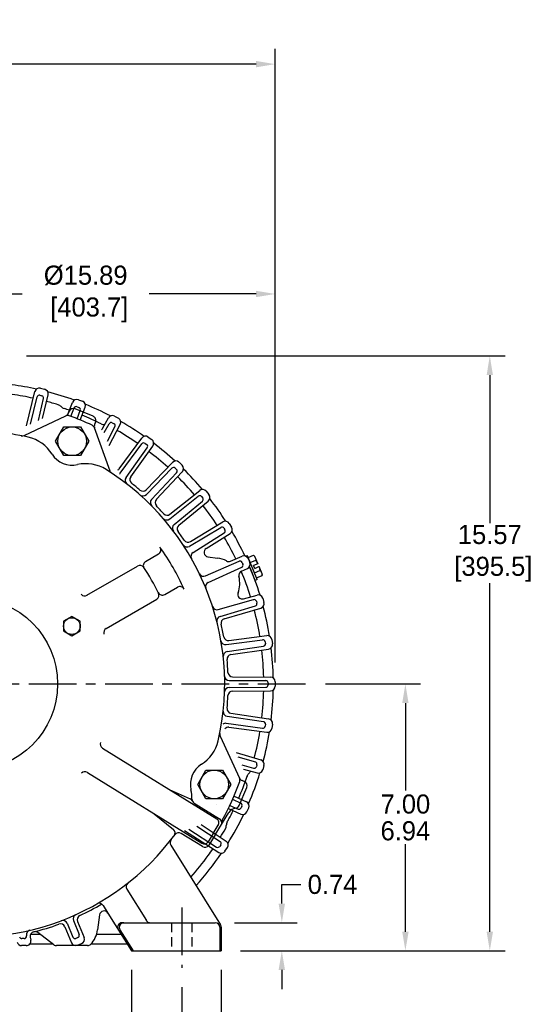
# Model space of a CAD drawing. Header units: inches. Extents: x 909.4 to 974.7, y 897.8 to 937.9.
# Tile 7 of 7: x 961.3 to 974.7, y 912.1 to 937.9. Entities that reach past the tile are written whole.
import ezdxf

# ---------------------------------------------------------------- set-up
doc = ezdxf.new("R2010")
doc.units = ezdxf.units.IN
doc.header["$MEASUREMENT"] = 0
doc.linetypes.add('CENTER', pattern=[2, 1.25, -0.25, 0.25, -0.25])
doc.linetypes.add('HIDDEN', pattern=[0.375, 0.25, -0.125])
for name, color, linetype in [('Centerline', 40, 'CENTER'), ('Dimensions', 140, 'Continuous'), ('Hidden', 102, 'HIDDEN')]:
    doc.layers.add(name, color=color, linetype=linetype)
doc.dimstyles.get("Standard").update_dxf_attribs({"dimtxt": 0.5, "dimasz": 0.5, "dimexe": 0.4, "dimexo": 0.5, "dimgap": 0.12, "dimtad": 0, "dimtih": 1, "dimtoh": 1, "dimzin": 0, "dimdsep": 46, "dimtxsty": 'Standard', "dimcen": 0, "dimadec": 0, "dimazin": 0, "dimtfac": 1, "dimtofl": 0, "dimtmove": 0, "dimatfit": 3, "dimfxl": 0, "dimtolj": 1, "dimtzin": 0, "dimarcsym": 0})

# ---------------------------------------------------------------- blocks, each defined once
blk = doc.blocks.new('*D2')
at = {"layer": 'Defpoints', "color": 0}
for p in [(952.097, 930.699), (952.097, 920.832), (967.991, 920.548)]:
    blk.add_point(p, dxfattribs=at)
at = {"layer": 'Dimensions', "color": 0, "lineweight": -2}
for p, q in [((952.097, 921.332), (952.097, 931.099)), ((967.991, 921.048), (967.991, 931.099)), ((952.597, 930.699), (961.367, 930.699)), ((967.491, 930.699), (964.691, 930.699))]:
    blk.add_line(p, q, dxfattribs=at)
at = {"layer": 'Dimensions', "color": 0}
for points in [[(952.597, 930.783), (952.597, 930.616), (952.097, 930.699)], [(967.491, 930.782), (967.491, 930.616), (967.991, 930.699)]]:
    blk.add_solid(points, dxfattribs=at)
at = {"layer": 'Dimensions', "color": 0, "insert": (963.029, 930.699), "char_height": 0.5, "attachment_point": 5}
blk.add_mtext('\\A1;%%C15.89\\P [403.7]', dxfattribs=at)
blk = doc.blocks.new('*D3')
at = {"layer": 'Defpoints', "color": 0}
for p in [(960.979, 929.077), (973.613, 929.076), (966.58, 913.506)]:
    blk.add_point(p, dxfattribs=at)
at = {"layer": 'Dimensions', "color": 0, "lineweight": -2}
for p, q in [((961.479, 929.077), (974.013, 929.076)), ((973.613, 928.576), (973.613, 924.698)), ((973.613, 914.006), (973.613, 923.125)), ((967.08, 913.506), (974.013, 913.506))]:
    blk.add_line(p, q, dxfattribs=at)
at = {"layer": 'Dimensions', "color": 0}
for points in [[(973.53, 928.576), (973.696, 928.576), (973.613, 929.076)], [(973.53, 914.006), (973.696, 914.006), (973.613, 913.506)]]:
    blk.add_solid(points, dxfattribs=at)
at = {"layer": 'Dimensions', "color": 0, "insert": (973.613, 923.912), "char_height": 0.5, "attachment_point": 5}
blk.add_mtext('\\A1;15.57\\P [395.5]', dxfattribs=at)
blk = doc.blocks.new('*D4')
at = {"layer": 'Defpoints', "color": 0}
for p in [(968.813, 920.491), (966.58, 913.506), (971.402, 913.506)]:
    blk.add_point(p, dxfattribs=at)
at = {"layer": 'Dimensions', "color": 0, "lineweight": -2}
for p, q in [((969.313, 920.491), (971.802, 920.491)), ((971.402, 919.991), (971.402, 917.701)), ((971.402, 914.006), (971.402, 916.295)), ((967.08, 913.506), (971.802, 913.506))]:
    blk.add_line(p, q, dxfattribs=at)
at = {"layer": 'Dimensions', "color": 0}
for points in [[(971.319, 919.991), (971.486, 919.991), (971.402, 920.491)], [(971.319, 914.006), (971.486, 914.006), (971.402, 913.506)]]:
    blk.add_solid(points, dxfattribs=at)
at = {"layer": 'Dimensions', "color": 0, "insert": (971.402, 916.998), "char_height": 0.5, "attachment_point": 5}
blk.add_mtext('\\A1;\\S7.00^ 6.94;', dxfattribs=at)
blk = doc.blocks.new('*D5')
at = {"layer": 'Defpoints', "color": 0}
for p in [(954.544, 913.057), (965.544, 913.057), (965.544, 908.178)]:
    blk.add_point(p, dxfattribs=at)
at = {"layer": 'Dimensions', "color": 0, "lineweight": -2}
for p, q in [((954.544, 912.557), (954.544, 907.778)), ((965.544, 912.557), (965.544, 907.778)), ((955.044, 908.178), (958.59, 908.178)), ((965.044, 908.178), (961.497, 908.178))]:
    blk.add_line(p, q, dxfattribs=at)
at = {"layer": 'Dimensions', "color": 0}
for points in [[(955.044, 908.261), (955.044, 908.095), (954.544, 908.178)], [(965.044, 908.261), (965.044, 908.095), (965.544, 908.178)]]:
    blk.add_solid(points, dxfattribs=at)
at = {"layer": 'Dimensions', "color": 0, "char_height": 0.5, "attachment_point": 5}
for s, insert in [('\\A1;11.00', (960.044, 908.548)), ('\\A1;[279.4]', (960.044, 907.808))]:
    blk.add_mtext(s, dxfattribs=dict(at, insert=insert))
blk = doc.blocks.new('*D6')
at = {"layer": 'Defpoints', "color": 0}
for p in [(953.507, 913.506), (966.58, 913.506), (953.507, 906.209)]:
    blk.add_point(p, dxfattribs=at)
at = {"layer": 'Dimensions', "color": 0, "lineweight": -2}
for p, q in [((953.507, 913.006), (953.507, 905.809)), ((966.58, 913.006), (966.58, 905.809)), ((954.007, 906.209), (958.674, 906.209)), ((966.08, 906.209), (961.414, 906.209))]:
    blk.add_line(p, q, dxfattribs=at)
at = {"layer": 'Dimensions', "color": 0}
for points in [[(954.007, 906.292), (954.007, 906.126), (953.507, 906.209)], [(966.08, 906.292), (966.08, 906.125), (966.58, 906.209)]]:
    blk.add_solid(points, dxfattribs=at)
at = {"layer": 'Dimensions', "color": 0, "char_height": 0.5, "attachment_point": 5}
for s, insert in [('\\A1;13.07', (960.044, 906.579)), ('\\A1;[332.1]', (960.044, 905.839))]:
    blk.add_mtext(s, dxfattribs=dict(at, insert=insert))
blk = doc.blocks.new('*D8')
at = {"layer": 'Defpoints', "color": 0}
for p in [(964.227, 913.506), (966.58, 913.506), (966.58, 910.32)]:
    blk.add_point(p, dxfattribs=at)
at = {"layer": 'Dimensions', "color": 0, "lineweight": -2}
for p, q in [((964.227, 913.006), (964.227, 909.92)), ((966.58, 913.006), (966.58, 909.92)), ((964.727, 910.32), (966.08, 910.32)), ((966.58, 910.32), (967.08, 910.32))]:
    blk.add_line(p, q, dxfattribs=at)
at = {"layer": 'Dimensions', "color": 0}
for points in [[(964.727, 910.403), (964.727, 910.236), (964.227, 910.32)], [(966.08, 910.403), (966.08, 910.236), (966.58, 910.32)]]:
    blk.add_solid(points, dxfattribs=at)
at = {"layer": 'Dimensions', "color": 0, "char_height": 0.5, "attachment_point": 5}
for s, insert in [('\\A1;2.35', (968.284, 910.69)), ('\\A1;[59.8]', (968.284, 909.95))]:
    blk.add_mtext(s, dxfattribs=dict(at, insert=insert))
blk = doc.blocks.new('*D9')
at = {"layer": 'Defpoints', "color": 0}
for p in [(966.424, 914.241), (968.166, 914.241), (966.58, 913.506)]:
    blk.add_point(p, dxfattribs=at)
at = {"layer": 'Dimensions', "color": 0, "lineweight": -2}
for p, q in [((968.166, 914.741), (968.166, 915.241)), ((968.166, 915.241), (968.666, 915.241)), ((966.924, 914.241), (968.566, 914.241)), ((967.08, 913.506), (968.566, 913.506)), ((968.166, 913.006), (968.166, 912.506))]:
    blk.add_line(p, q, dxfattribs=at)
at = {"layer": 'Dimensions', "color": 0}
for points in [[(968.082, 914.741), (968.249, 914.741), (968.166, 914.241)], [(968.082, 913.006), (968.249, 913.006), (968.166, 913.506)]]:
    blk.add_solid(points, dxfattribs=at)
at = {"layer": 'Dimensions', "color": 0, "insert": (969.494, 915.241), "char_height": 0.5, "attachment_point": 5}
blk.add_mtext('\\A1;0.74', dxfattribs=at)
blk = doc.blocks.new('*D10')
at = {"layer": 'Defpoints', "color": 0}
for p in [(967.991, 936.715), (946.618, 923.241), (967.991, 920.548)]:
    blk.add_point(p, dxfattribs=at)
at = {"layer": 'Dimensions', "color": 0, "lineweight": -2}
for p, q in [((946.618, 923.741), (946.618, 937.115)), ((967.991, 921.048), (967.991, 937.115)), ((947.118, 936.715), (954.514, 936.715)), ((967.491, 936.715), (960.087, 936.715))]:
    blk.add_line(p, q, dxfattribs=at)
at = {"layer": 'Dimensions', "color": 0}
for points in [[(947.118, 936.798), (947.118, 936.631), (946.618, 936.715)], [(967.491, 936.798), (967.491, 936.631), (967.991, 936.715)]]:
    blk.add_solid(points, dxfattribs=at)
at = {"layer": 'Dimensions', "color": 0, "insert": (957.301, 936.715), "char_height": 0.5, "attachment_point": 5}
blk.add_mtext('\\A1;21.37\\P [542.9] MAX.', dxfattribs=at)

msp = doc.modelspace()

# ---------------------------------------------------------------- linework, layer by layer
for p, q in [((961.476, 927.243), (961.699, 928.143)), ((961.843, 928.231), (961.954, 928.205)), ((961.583, 927.293), (961.759, 928.002)), ((961.793, 927.391), (961.926, 927.962)), ((961.831, 928.046), (961.881, 928.034)), ((961.899, 927.441), (962.043, 928.061)), ((962.552, 927.527), (962.684, 927.862)), ((962.838, 927.93), (962.945, 927.889)), ((962.594, 927.628), (962.57, 927.57)), ((962.639, 927.495), (962.724, 927.714)), ((963.222, 927.498), (962.751, 927.693)), ((962.802, 927.748), (962.85, 927.73)), ((962.802, 927.433), (962.885, 927.652)), ((962.888, 927.398), (963.014, 927.735)), ((961.415, 926.996), (962.51, 927.507)), ((963.287, 927.341), (963.263, 927.283)), ((963.468, 927.173), (963.623, 927.454)), ((963.517, 927.072), (963.644, 927.302)), ((963.725, 927.326), (963.771, 927.301)), ((963.785, 927.502), (963.886, 927.447)), ((962.242, 926.842), (962.458, 927.217)), ((962.458, 927.217), (962.891, 927.217)), ((962.891, 927.217), (963.108, 926.842)), ((963.674, 926.06), (963.261, 927.196)), ((963.598, 926.85), (963.795, 927.22)), ((963.64, 926.734), (963.934, 927.285)), ((962.458, 926.467), (962.242, 926.842)), ((963.108, 926.842), (962.891, 926.467)), ((963.909, 926.125), (964.501, 926.928)), ((964.586, 926.787), (964.628, 926.757)), ((964.669, 926.953), (964.761, 926.886)), ((963.935, 926.004), (964.503, 926.774)), ((964.085, 925.895), (964.642, 926.673)), ((964.208, 925.908), (964.788, 926.719)), ((962.891, 926.467), (962.458, 926.467)), ((964.612, 925.572), (965.304, 926.291)), ((965.473, 926.294), (965.555, 926.216)), ((964.621, 925.449), (965.285, 926.138)), ((964.756, 925.321), (965.409, 926.02)), ((964.879, 925.318), (965.56, 926.047)), ((965.369, 926.14), (965.407, 926.105)), ((965.236, 924.932), (966.016, 925.554)), ((966.184, 925.536), (966.256, 925.447)), ((965.229, 924.809), (965.977, 925.406)), ((965.346, 924.665), (966.085, 925.272)), ((965.468, 924.646), (966.238, 925.279)), ((966.061, 925.397), (966.094, 925.356)), ((965.771, 924.217), (966.625, 924.732)), ((965.744, 924.093), (966.568, 924.59)), ((966.65, 924.569), (966.677, 924.525)), ((966.79, 924.692), (966.849, 924.594)), ((965.841, 923.934), (966.658, 924.443)), ((966.184, 924.04), (966.811, 924.43)), ((964.598, 923.697), (964.936, 923.893)), ((966.165, 923.318), (967.047, 923.703)), ((966.232, 923.819), (966.483, 923.786)), ((966.822, 923.705), (967.123, 923.836)), ((967.264, 923.847), (967.227, 923.832)), ((967.523, 923.223), (967.264, 923.847)), ((967.28, 923.775), (967.327, 923.671)), ((967.283, 923.802), (967.426, 923.861)), ((967.338, 923.668), (967.481, 923.728)), ((967.461, 923.829), (967.426, 923.861)), ((967.426, 923.861), (967.439, 923.848)), ((967.439, 923.848), (967.451, 923.834)), ((967.451, 923.834), (967.461, 923.819)), ((967.539, 923.641), (967.461, 923.829)), ((967.461, 923.819), (967.469, 923.803)), ((967.469, 923.803), (967.475, 923.786)), ((967.475, 923.786), (967.479, 923.769)), ((967.479, 923.769), (967.481, 923.748)), ((967.481, 923.748), (967.481, 923.728)), ((967.481, 923.728), (967.498, 923.703)), ((967.498, 923.703), (967.514, 923.678)), ((963.063, 922.811), (964.389, 923.577)), ((966.241, 923.148), (967.117, 923.546)), ((967.108, 923.44), (967.267, 923.513)), ((967.126, 923.672), (967.147, 923.625)), ((967.472, 923.202), (967.322, 923.563)), ((967.535, 923.639), (967.426, 923.594)), ((967.458, 923.516), (967.426, 923.594)), ((967.448, 923.402), (967.592, 923.461)), ((967.458, 923.516), (967.568, 923.562)), ((967.514, 923.678), (967.535, 923.639)), ((967.539, 923.641), (967.535, 923.639)), ((967.568, 923.562), (967.571, 923.563)), ((967.568, 923.562), (967.577, 923.529)), ((967.649, 923.375), (967.571, 923.563)), ((967.577, 923.529), (967.585, 923.495)), ((967.585, 923.495), (967.592, 923.461)), ((967.592, 923.461), (967.605, 923.448)), ((967.605, 923.448), (967.617, 923.434)), ((967.617, 923.434), (967.627, 923.419)), ((967.523, 923.223), (967.472, 923.202)), ((967.504, 923.268), (967.647, 923.328)), ((967.627, 923.419), (967.635, 923.403)), ((967.635, 923.403), (967.641, 923.386)), ((967.641, 923.386), (967.645, 923.369)), ((967.645, 923.369), (967.647, 923.348)), ((967.647, 923.328), (967.649, 923.375)), ((967.647, 923.348), (967.647, 923.328)), ((965.098, 922.831), (965.436, 923.027)), ((963.563, 921.945), (964.889, 922.711)), ((966.499, 922.438), (967.426, 922.697)), ((967.164, 922.719), (967.519, 922.819)), ((967.5, 922.656), (967.514, 922.606)), ((967.667, 922.736), (967.699, 922.626)), ((966.55, 922.26), (967.473, 922.532)), ((966.66, 922.196), (967.617, 922.478)), ((962.668, 922.258), (962.449, 922.132)), ((962.886, 922.132), (962.668, 922.258)), ((962.449, 922.132), (962.449, 921.879)), ((962.886, 921.879), (962.886, 922.132)), ((962.449, 921.879), (962.668, 921.753)), ((962.668, 921.753), (962.886, 921.879)), ((966.707, 921.521), (967.661, 921.648)), ((966.782, 921.624), (967.771, 921.755)), ((967.905, 921.653), (967.921, 921.54)), ((966.733, 921.337), (967.685, 921.478)), ((966.833, 921.259), (967.82, 921.405)), ((967.728, 921.597), (967.736, 921.545)), ((966.874, 920.675), (967.871, 920.668)), ((966.786, 920.584), (967.748, 920.577)), ((966.786, 920.398), (967.748, 920.405)), ((967.808, 920.517), (967.808, 920.465)), ((967.991, 920.548), (967.991, 920.434)), ((966.874, 920.306), (967.871, 920.314)), ((966.733, 919.644), (967.685, 919.504)), ((966.833, 919.723), (967.82, 919.577)), ((966.707, 919.46), (967.661, 919.333)), ((966.782, 919.358), (967.771, 919.226)), ((967.736, 919.436), (967.728, 919.384)), ((967.921, 919.441), (967.905, 919.328)), ((966.549, 919.12), (967.06, 918.024)), ((963.468, 918.813), (966.464, 916.959)), ((966.966, 918.695), (967.617, 918.503)), ((967.018, 918.584), (967.473, 918.45)), ((967.117, 918.371), (967.426, 918.284)), ((967.514, 918.376), (967.5, 918.326)), ((967.699, 918.355), (967.667, 918.245)), ((963.073, 918.175), (966.069, 916.321)), ((965.962, 917.86), (966.179, 918.235)), ((966.179, 918.235), (966.612, 918.235)), ((966.612, 918.235), (966.828, 917.86)), ((967.164, 918.262), (967.519, 918.163)), ((966.179, 917.485), (965.962, 917.86)), ((966.828, 917.86), (966.612, 917.485)), ((967.051, 917.312), (967.246, 917.783)), ((967.181, 917.94), (967.123, 917.964)), ((965.216, 917.732), (965.761, 917.485)), ((966.914, 917.557), (967.24, 917.406)), ((965.866, 917.374), (966.533, 916.962)), ((966.612, 917.485), (966.179, 917.485)), ((966.804, 917.313), (967.019, 917.217)), ((966.877, 917.473), (967.09, 917.374)), ((967.119, 917.295), (967.098, 917.247)), ((967.251, 917.143), (967.299, 917.247)), ((964.821, 917.092), (965.325, 916.683)), ((966.421, 916.544), (966.78, 917.123)), ((966.765, 917.23), (967.093, 917.083)), ((965.942, 916.769), (966.552, 916.367)), ((966.05, 916.808), (966.705, 916.376)), ((966.368, 916.577), (966.502, 916.794)), ((966.088, 916.233), (965.528, 916.579)), ((965.617, 916.651), (966.512, 916.079)), ((965.726, 916.69), (966.458, 916.222)), ((966.368, 916.577), (966.234, 916.36)), ((966.421, 916.544), (966.253, 916.272)), ((965.257, 916.273), (966.562, 914.184)), ((966.569, 916.284), (966.541, 916.24)), ((966.677, 916.115), (966.74, 916.21)), ((964.106, 915.119), (964.618, 914.297)), ((963.487, 914.694), (963.612, 914.494)), ((963.391, 914.446), (963.339, 914.052)), ((963.612, 914.494), (964.227, 913.506)), ((962.542, 914.228), (962.696, 913.863)), ((962.706, 914.296), (962.855, 913.929)), ((962.814, 914.275), (962.986, 913.85)), ((963.985, 914.241), (966.424, 914.241)), ((961.589, 913.941), (961.833, 913.941)), ((962.191, 913.666), (961.779, 913.982)), ((962.48, 914.137), (962.659, 913.714)), ((963.315, 913.941), (963.956, 913.941)), ((963.927, 914.057), (964.27, 913.506)), ((966.544, 914.121), (966.544, 913.506)), ((966.58, 914.121), (966.58, 913.506)), ((961.474, 913.641), (961.352, 913.641)), ((961.417, 913.824), (961.358, 913.824)), ((961.571, 913.691), (962.158, 913.691)), ((961.577, 913.861), (961.592, 913.784)), ((963.074, 913.641), (962.264, 913.641)), ((962.822, 913.851), (962.774, 913.831)), ((962.815, 913.65), (962.921, 913.694)), ((963.173, 913.691), (964.112, 913.691)), ((964.227, 913.506), (966.58, 913.506))]:
    msp.add_line(p, q)
for centre, radius in [((962.675, 926.842), 0.375), ((960.044, 920.491), 2.25), ((962.668, 922.006), 0.219), ((966.395, 917.86), 0.375)]:
    msp.add_circle(centre, radius)
for centre, radius, start, end in [((960.044, 920.491), 7.9, 77.6125, 82.2889), ((961.815, 928.115), 0.12, 76.5, 166.0884), ((961.926, 928.088), 0.12, 346.9116, 76.5), ((960.044, 920.491), 7.9, 70.1125, 75.3873), ((960.044, 920.491), 7.65, 77.8362, 82.0352), ((961.817, 927.988), 0.06, 76.5, 166.5), ((961.867, 927.976), 0.06, 346.5, 76.5), ((960.044, 920.491), 7.65, 72.8071, 75.1635), ((962.795, 927.818), 0.12, 69, 158.5884), ((962.902, 927.777), 0.12, 339.4116, 69), ((962.249, 927.617), 0.19, 43.9592, 72.8071), ((962.522, 927.881), 0.19, 223.9592, 251.4593), ((960.044, 920.491), 7.605, 70.3465, 71.4598), ((962.459, 927.616), 0.12, 294.9999, 337.4999), ((962.705, 927.582), 0.12, 67.5, 157.4999), ((962.78, 927.692), 0.06, 69, 159), ((962.829, 927.674), 0.06, 339, 69), ((960.044, 920.491), 7.9, 62.6125, 67.8873), ((962.558, 927.397), 0.12, 69.9947, 114.9999), ((960.044, 920.491), 7.47, 65.0049, 69.9947), ((960.044, 920.491), 7.605, 63.5407, 67.6533), ((963.176, 927.387), 0.12, 337.4999, 67.5), ((963.517, 927.469), 0.19, 243.5407, 271.0408), ((963.728, 927.396), 0.12, 61.5, 151.0884), ((963.697, 927.273), 0.06, 61.5, 151.5), ((963.743, 927.249), 0.06, 331.5, 61.5), ((963.829, 927.342), 0.12, 331.9116, 61.5), ((960.044, 920.491), 7.9, 55.1125, 60.3872), ((960.044, 920.491), 6.625, 77.0776, 84.8993), ((963.149, 927.152), 0.12, 19.9999, 65.0049), ((963.374, 927.237), 0.12, 157.4999, 199.9999), ((963.363, 927.231), 0.12, 312.3891, 331.0884), ((960.044, 920.491), 7.65, 55.3362, 60.1635), ((961.364, 927.105), 0.12, 258.7111, 294.9999), ((961.302, 925.973), 1, 32.3334, 77.0776), ((964.598, 926.856), 0.12, 54, 143.5884), ((964.551, 926.739), 0.06, 54, 144), ((964.69, 926.789), 0.12, 324.4116, 54), ((960.044, 920.491), 7.9, 47.6125, 52.8872), ((964.593, 926.708), 0.06, 324, 54), ((960.044, 920.491), 7.65, 47.8362, 52.6636), ((962.675, 926.842), 0.625, 212.3334, 282.6662), ((965.39, 926.207), 0.12, 46.5, 136.0884), ((963.031, 925.257), 1, 57.922, 102.6662), ((960.044, 920.491), 6.625, 347.0169, 57.922), ((963.787, 926.101), 0.12, 199.9999, 236.2885), ((963.813, 926.196), 0.12, 300.2479, 323.5884), ((965.328, 926.097), 0.06, 46.5, 136.5), ((965.366, 926.061), 0.06, 316.5, 46.5), ((965.473, 926.129), 0.12, 316.9116, 46.5), ((960.044, 920.491), 7.9, 40.1126, 45.3872), ((963.834, 926.078), 0.125, 309.4851, 323.5884), ((964.187, 925.822), 0.125, 144.4116, 231.9199), ((964.305, 925.838), 0.12, 144.4116, 231.4497), ((960.044, 920.491), 7.65, 40.3362, 45.1636), ((960.044, 920.491), 6.718, 49.0503, 51.4497), ((964.525, 925.655), 0.12, 229.0503, 316.0884), ((966.09, 925.461), 0.12, 39, 128.5884), ((964.531, 925.536), 0.125, 228.5801, 316.0884), ((964.847, 925.236), 0.125, 136.9116, 224.4199), ((964.967, 925.237), 0.12, 136.9116, 223.9497), ((966.014, 925.359), 0.06, 39, 129), ((966.047, 925.319), 0.06, 309, 39), ((966.162, 925.372), 0.12, 309.4116, 39), ((960.044, 920.491), 7.9, 32.6126, 37.8872), ((960.044, 920.491), 6.718, 41.5503, 43.9497), ((960.044, 920.491), 7.65, 32.8362, 37.6636), ((965.151, 924.907), 0.125, 221.0801, 308.5884), ((965.161, 925.026), 0.12, 221.5503, 308.5884), ((966.687, 924.629), 0.12, 31.5, 121.0884), ((965.425, 924.568), 0.125, 129.4116, 216.9199), ((965.544, 924.553), 0.12, 129.4116, 216.4497), ((960.044, 920.491), 6.718, 34.0503, 36.4497), ((966.599, 924.538), 0.06, 31.5, 121.5), ((966.626, 924.494), 0.06, 301.5, 31.5), ((966.747, 924.532), 0.12, 301.9116, 31.5), ((960.044, 920.491), 7.9, 25.1126, 30.3872), ((965.709, 924.319), 0.12, 214.0503, 301.0884), ((960.044, 920.491), 7.65, 25.3362, 30.1636), ((964.876, 923.996), 0.12, 300, 35.9611), ((960.044, 920.491), 6.09, 24.0389, 35.9611), ((965.682, 924.195), 0.12, 213.3086, 301.0884), ((966.248, 923.938), 0.12, 121.9116, 262.5), ((964.658, 923.593), 0.12, 120, 213.9188), ((965.904, 923.832), 0.12, 121.9116, 209.6914), ((966.395, 923.122), 0.67, 61.3642, 82.5), ((966.774, 923.815), 0.12, 241.3642, 293.5884), ((967.071, 923.648), 0.06, 24, 114), ((967.171, 923.726), 0.12, 24, 113.5884), ((964.449, 923.473), 0.12, 34.0959, 120), ((960.044, 920.491), 5.44, 25.9038, 34.0959), ((967.157, 923.331), 0.12, 114.4116, 195.3804), ((960.044, 920.491), 7.65, 17.3362, 22.6636), ((967.092, 923.6), 0.06, 294, 24), ((967.217, 923.622), 0.12, 294.4116, 24), ((960.044, 920.491), 7.9, 17.1126, 22.8872), ((966.117, 923.428), 0.12, 205.8086, 293.5884), ((966.395, 923.122), 0.67, 338.7203, 15.3803), ((965.496, 922.923), 0.12, 24.0389, 120), ((966.29, 923.039), 0.12, 114.4116, 202.1914), ((963.001, 922.92), 0.125, 221.6714, 300), ((964.829, 922.815), 0.12, 300, 25.9038), ((965.038, 922.935), 0.12, 206.0809, 300), ((967.132, 922.835), 0.12, 158.7203, 285.5884), ((967.442, 922.639), 0.06, 16, 106), ((967.552, 922.703), 0.12, 16, 105.5884), ((966.467, 922.554), 0.12, 197.8086, 285.5884), ((960.044, 920.491), 7.65, 9.3363, 14.6636), ((967.456, 922.589), 0.06, 286, 16), ((967.583, 922.593), 0.12, 286.4116, 16), ((960.044, 920.491), 7.9, 9.1126, 14.8872), ((966.584, 922.145), 0.12, 106.4116, 194.1914), ((966.694, 922.081), 0.12, 106.4116, 193.4497), ((963.626, 921.837), 0.125, 120, 198.328), ((960.044, 920.491), 6.718, 10.5503, 13.4497), ((966.766, 921.743), 0.12, 190.5503, 277.5884), ((967.669, 921.589), 0.06, 8, 98), ((967.786, 921.637), 0.12, 8, 97.5884), ((966.691, 921.64), 0.12, 189.8086, 277.5884), ((960.044, 920.491), 7.65, 1.3363, 6.6636), ((967.676, 921.537), 0.06, 278, 8), ((967.802, 921.523), 0.12, 278.4116, 8), ((960.044, 920.491), 7.9, 1.1127, 6.8872), ((966.75, 921.218), 0.12, 98.4116, 186.1914), ((966.851, 921.14), 0.12, 98.4116, 185.4497), ((960.044, 920.491), 6.718, 2.5503, 5.4497), ((966.786, 920.704), 0.12, 181.8086, 269.5884), ((966.875, 920.795), 0.12, 182.5503, 269.5884), ((967.871, 920.548), 0.12, 0, 89.5884), ((966.786, 920.278), 0.12, 90.4116, 178.1914), ((967.748, 920.517), 0.06, 0, 90), ((967.748, 920.465), 0.06, 270, 0), ((967.871, 920.434), 0.12, 270.4116, 0), ((960.044, 920.491), 7.9, 353.1127, 358.8872), ((960.044, 920.491), 6.718, 354.5503, 357.4497), ((966.875, 920.186), 0.12, 90.4116, 177.4497), ((960.044, 920.491), 7.65, 353.3363, 358.6636), ((966.851, 919.841), 0.12, 174.5503, 261.5884), ((966.75, 919.763), 0.12, 173.8086, 261.5884), ((967.802, 919.458), 0.12, 352, 81.5884), ((966.691, 919.341), 0.12, 82.4116, 126.7035), ((966.766, 919.239), 0.12, 82.4116, 139.0354), ((967.669, 919.393), 0.06, 262, 352), ((967.676, 919.444), 0.06, 352, 82), ((967.786, 919.345), 0.12, 262.4116, 352), ((966.658, 919.17), 0.12, 168.7111, 204.9999), ((960.044, 920.491), 7.65, 345.3363, 350.6636), ((960.044, 920.491), 7.9, 345.1127, 350.8873), ((963.531, 918.915), 0.12, 157.4853, 238.25), ((965.526, 919.233), 1, 302.3334, 346.6745), ((966.395, 917.86), 0.625, 122.3334, 192.6662), ((967.442, 918.342), 0.06, 254, 344), ((967.456, 918.392), 0.06, 344, 74), ((967.583, 918.388), 0.12, 344, 73.5884), ((963.01, 918.073), 0.12, 58.25, 139.0155), ((964.628, 918.236), 0.12, 238.25, 245.6192), ((960.044, 920.491), 7.605, 336.8467, 341.4598), ((966.95, 917.976), 0.12, 339.9947, 24.9999), ((967.169, 918.075), 0.12, 204.9999, 247.4999), ((967.132, 918.146), 0.12, 74.4116, 75.5355), ((967.434, 918.012), 0.19, 133.9592, 161.4593), ((960.044, 920.491), 7.9, 336.6127, 342.8873), ((967.17, 918.286), 0.19, 313.9592, 337.0163), ((967.552, 918.278), 0.12, 254.4116, 344), ((960.044, 920.491), 7.47, 331.4684, 339.9947), ((967.135, 917.829), 0.12, 337.5, 67.4999), ((964.81, 917.503), 1, 358.6162, 12.6662), ((964.107, 917.394), 0.12, 50.8807, 58.25), ((965.712, 917.376), 0.12, 24.8164, 65.6192), ((965.93, 917.476), 0.12, 178.6162, 238.25), ((966.395, 917.86), 0.519, 277.5, 277.5697), ((966.94, 917.358), 0.12, 278.1726, 337.5), ((967.043, 917.272), 0.06, 245.5, 335.5), ((967.065, 917.32), 0.06, 335.5, 65.5), ((967.19, 917.297), 0.12, 335.5, 65.0884), ((960.044, 920.491), 7.9, 328.1127, 334.3873), ((966.992, 916.992), 0.25, 98.1726, 148.2499), ((960.044, 920.491), 7.605, 332.3643, 334.1534), ((967.142, 917.193), 0.12, 245.9116, 335.5), ((966.394, 916.855), 0.125, 328.2499, 58.25), ((966.467, 916.856), 0.125, 328.2499, 58.25), ((966.712, 916.865), 0.12, 151.4684, 182.2878), ((966.521, 916.79), 0.19, 330.2609, 359.1086), ((966.901, 916.784), 0.19, 151.6087, 179.1086), ((960.044, 920.491), 7.605, 331.6087, 332.3643), ((960.044, 920.491), 6.625, 257.0779, 323.4876), ((965.249, 916.589), 0.12, 323.1495, 50.8807), ((965.465, 916.477), 0.12, 58.25, 143.4876), ((960.044, 920.491), 7.65, 328.3363, 330.2609), ((965.359, 916.336), 0.12, 141.989, 212), ((966.132, 916.423), 0.12, 238.25, 328.25), ((966.151, 916.335), 0.12, 238.25, 328.25), ((966.491, 916.273), 0.06, 237, 327), ((966.519, 916.317), 0.06, 327, 57), ((966.639, 916.276), 0.12, 327, 56.5884), ((960.044, 920.491), 7.65, 318.6046, 324.0572), ((960.044, 920.491), 7.9, 318.0646, 325.8873), ((960.044, 920.491), 7.65, 324.0572, 325.6637), ((966.577, 916.18), 0.12, 237.4116, 327), ((964.207, 915.183), 0.12, 128.1123, 211.9116), ((960.044, 920.491), 6.69, 295.0283, 300.5961), ((963.385, 914.63), 0.12, 31.9116, 119.6914), ((962.817, 914.341), 0.12, 114.274, 202.0884), ((962.925, 914.32), 0.12, 115.0283, 202.0884), ((963.51, 914.43), 0.12, 31.9116, 172.5), ((960.044, 920.491), 6.69, 284.0283, 289.9716), ((962.37, 914.09), 0.12, 22.9115, 109.9716), ((962.431, 914.181), 0.12, 22.9116, 110.726), ((963.985, 914.121), 0.12, 90, 211.9116), ((964.029, 914.121), 0.12, 90, 211.9116), ((964.719, 914.361), 0.12, 211.9116, 270), ((966.424, 914.121), 0.12, 0, 90), ((966.46, 914.121), 0.12, 0, 32), ((961.417, 913.884), 0.06, 270, 11.0884), ((961.593, 913.925), 0.12, 103.274, 191.0884), ((961.694, 913.884), 0.12, 104.0283, 191.0884), ((961.706, 913.887), 0.12, 52.5, 104.127), ((962.799, 913.907), 0.06, 292.5, 22.5), ((962.675, 914.139), 0.67, 316.5383, 352.5), ((961.352, 913.761), 0.12, 191.9115, 270), ((961.358, 913.884), 0.06, 193.5384, 270), ((961.474, 913.761), 0.12, 270, 11.0884), ((962.264, 913.761), 0.12, 232.5, 270), ((962.769, 913.761), 0.12, 202.9115, 292.5), ((962.751, 913.887), 0.06, 202.5, 292.5), ((962.875, 913.805), 0.12, 292.5, 22.0884), ((963.074, 913.761), 0.12, 270, 316.5383)]:
    msp.add_arc(centre, radius, start, end)
at = {"layer": 'Centerline'}
for p, q in [((945.536, 920.491), (968.988, 920.491)), ((965.544, 914.639), (965.544, 913.057))]:
    msp.add_line(p, q, dxfattribs=at)
at = {"layer": 'Hidden'}
for p, q in [((965.278, 914.241), (965.278, 913.506)), ((965.809, 914.241), (965.809, 913.506))]:
    msp.add_line(p, q, dxfattribs=at)

# ---------------------------------------------------------------- dimensions: what is measured, and where the dimension line sits
at = {"layer": 'Dimensions'}
dim = msp.add_linear_dim(base=(967.991, 936.715), p1=(946.618, 923.241), p2=(967.991, 920.548), text='<> MAX.', dimstyle='Standard', override={"dimpost": '\\X'}, dxfattribs=at)
dim.commit()
dim.dimension.update_dxf_attribs({"geometry": '*D10', "text_midpoint": (957.301, 936.715), "dimtype": 160})
dim = msp.add_linear_dim(base=(952.097, 930.699), p1=(967.991, 920.548), p2=(952.097, 920.832), angle=179.9987, text='%%C<>', dimstyle='Standard', override={"dimpost": '\\X'}, dxfattribs=at)
dim.commit()
dim.dimension.update_dxf_attribs({"geometry": '*D2', "text_midpoint": (963.029, 930.699), "dimtype": 160})
dim = msp.add_linear_dim(base=(973.613, 929.076), p1=(966.58, 913.506), p2=(960.979, 929.077), angle=89.9994, dimstyle='Standard', override={"dimpost": '\\X'}, dxfattribs=at)
dim.commit()
dim.dimension.update_dxf_attribs({"geometry": '*D3', "text_midpoint": (973.613, 923.912), "dimtype": 160})
for base, p1, p2, angle, override, picture, middle in [((971.40235, 913.50566), (968.81343, 920.49068), (966.58042, 913.50571), 89.99935, {"dimgap": 0.12, "dimpost": '\\X', "dimtol": 0, "dimlim": 1, "dimtp": 0.02, "dimtm": 0.04}, '*D4', (971.40239, 916.99816)), ((953.507, 906.209), (966.58, 913.506), (953.507, 913.506), 179.9987, {"dimpost": '\\X'}, '*D6', (960.044, 906.209))]:
    dim = msp.add_linear_dim(base=base, p1=p1, p2=p2, angle=angle, dimstyle='Standard', override=override, dxfattribs=at)
    dim.commit()
    dim.dimension.update_dxf_attribs({"geometry": picture, "text_midpoint": middle})
dim = msp.add_linear_dim(base=(968.166, 914.241), p1=(966.58, 913.506), p2=(966.424, 914.241), angle=89.9994, text='0.74', dimstyle='Standard', override={"dimpost": '\\X'}, dxfattribs=at)
dim.commit()
dim.dimension.update_dxf_attribs({"geometry": '*D9', "text_midpoint": (969.494, 915.241)})
for base, p1, p2, picture, middle in [((966.58, 910.32), (964.227, 913.506), (966.58, 913.506), '*D8', (968.284, 910.32)), ((965.544, 908.178), (954.544, 913.057), (965.544, 913.057), '*D5', (960.044, 908.178))]:
    dim = msp.add_linear_dim(base=base, p1=p1, p2=p2, dimstyle='Standard', override={"dimpost": '\\X'}, dxfattribs=at)
    dim.commit()
    dim.dimension.update_dxf_attribs({"geometry": picture, "text_midpoint": middle})

doc.saveas('drawing.dxf')
